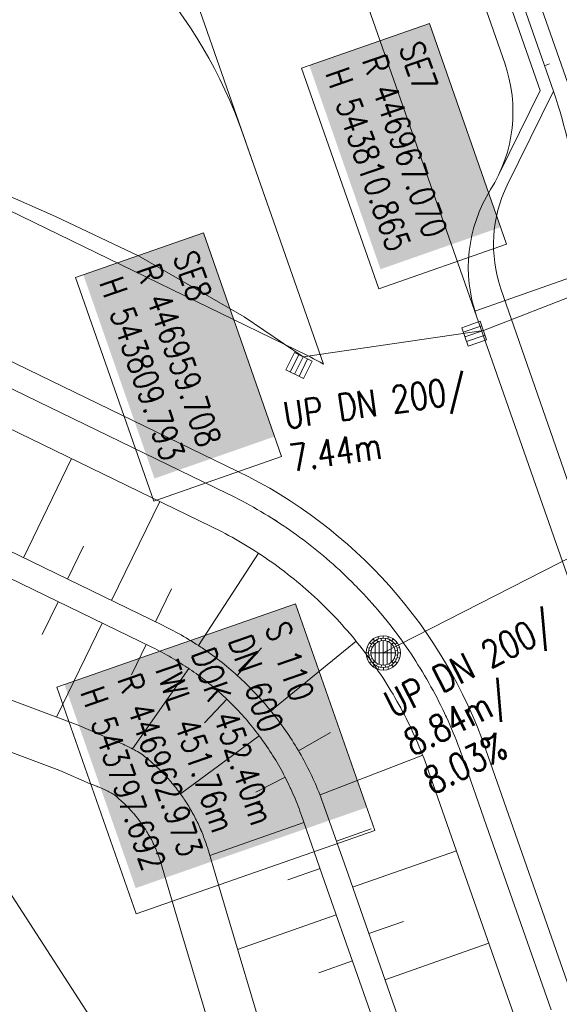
# Model space of a CAD drawing. Header units: inches. Extents: x 446825 to 447109, y 443658 to 444215.
# Tile 5 of 19: x 446948 to 446970, y 443783 to 443824. Entities that reach past the tile are written whole.
import ezdxf

# ---------------------------------------------------------------- set-up
doc = ezdxf.new("R2010")
doc.units = ezdxf.units.IN
doc.header["$MEASUREMENT"] = 0
for name, color, linetype in [('Beschriftung', 7, 'Continuous'), ('Hintergrund', 7, 'Continuous'), ('Hintergrundplan', 7, 'Continuous'), ('Kanal', 7, 'Continuous')]:
    doc.layers.add(name, color=color, linetype=linetype)
doc.styles.add('14059', font='txt_____.ttf', dxfattribs={"width": 0.8, "height": 1})
doc.styles.add('905', font='txt_____.ttf', dxfattribs={"width": 0.8, "height": 1})

# ---------------------------------------------------------------- blocks, each defined once
blk = doc.blocks.new('SK-quadrat Rand')
at = {"color": 18, "lineweight": 5, "true_color": 0x000000}
for p, q in [((-0.4, 0.8), (-0.4, 0)), ((-0.4, 0.8), (0.4, 0.8)), ((-0.2, 0.8), (-0.2, 0)), ((0, 0.8), (0, 0)), ((0.2, 0.8), (0.2, 0)), ((0.4, 0.8), (0.4, 0)), ((-0.4, 0), (0.4, 0))]:
    blk.add_line(p, q, dxfattribs=at)
blk = doc.blocks.new('Muldenschacht')
at = {"color": 18, "lineweight": 5, "true_color": 0x000000}
for p, q in [((-0.484382, 0.356002), (-0.565365, 0.41484)), ((-0.350626, 0.358645), (-0.421053, 0.429778)), ((-0.351511, 0.488874), (-0.410348, 0.569857)), ((-0.228204, 0.447647), (-0.274147, 0.536581)), ((-0.215015, 0.669384), (-0.184082, 0.574183)), ((-0.096655, 0.595502), (-0.080293, 0.496748)), ((0.001562, 0.503479), (0.001464, -0.497521)), ((0.001513, 0.703679), (0.001513, 0.603579)), ((0.093794, 0.596447), (0.078414, 0.497536)), ((0.218041, 0.669384), (0.187109, 0.574183)), ((0.271415, 0.539517), (0.226431, 0.450094)), ((0.413374, 0.569857), (0.354537, 0.488874)), ((0.425748, 0.42812), (0.355042, 0.357263)), ((0.568391, 0.41484), (0.487409, 0.356002)), ((-0.599087, 0.002979), (-0.699187, 0.002979)), ((-0.569691, 0.188574), (-0.664892, 0.219507)), ((-0.492399, 0.083917), (-0.591181, 0.100105)), ((-0.444073, 0.230912), (-0.53319, 0.276499)), ((0.502013, 0.002979), (-0.498987, 0.002979)), ((0.474843, 0.165641), (-0.471817, 0.165641)), ((0.38186, 0.328304), (-0.378834, 0.328304)), ((0.447803, 0.22953), (0.537061, 0.27484)), ((0.4959, 0.080963), (0.594778, 0.096559)), ((0.572718, 0.188574), (0.667918, 0.219507)), ((0.602083, 0.008988), (0.702178, 0.00999)), ((-0.569691, -0.182617), (-0.664892, -0.21355)), ((-0.493148, -0.073251), (-0.59208, -0.088497)), ((-0.484382, -0.350045), (-0.565365, -0.408882)), ((-0.445326, -0.222488), (-0.534694, -0.267581)), ((0.474843, -0.159684), (-0.471817, -0.159684)), ((-0.352742, -0.35058), (-0.423593, -0.421292)), ((0.38186, -0.322346), (-0.378834, -0.322346)), ((0.426841, -0.421069), (0.355953, -0.350395)), ((0.446654, -0.225822), (0.535682, -0.271583)), ((0.487409, -0.350045), (0.568391, -0.408882)), ((0.496174, -0.073247), (0.595107, -0.088493)), ((0.572718, -0.182617), (0.667918, -0.21355)), ((-0.351511, -0.482917), (-0.410348, -0.5639)), ((-0.228006, -0.441793), (-0.273909, -0.530747)), ((-0.184082, -0.568226), (-0.215015, -0.663427)), ((-0.079489, -0.490923), (-0.095689, -0.589704)), ((0.001513, -0.597621), (0.001513, -0.697721)), ((0.079714, -0.491374), (0.095355, -0.590245)), ((0.187109, -0.568226), (0.218041, -0.663427)), ((0.271696, -0.533418), (0.226665, -0.444019)), ((0.354537, -0.482917), (0.413374, -0.5639))]:
    blk.add_line(p, q, dxfattribs=at)
for radius in [0.7007, 0.6006, 0.5005]:
    blk.add_circle((0.001513, 0.002979), radius, dxfattribs=at)

msp = doc.modelspace()

# ---------------------------------------------------------------- linework, layer by layer
at = {"layer": 'Beschriftung', "color": 18, "lineweight": 5, "true_color": 0x000000}
for points in [[(446964.865, 443823.406), (446968.015, 443814.389), (446962.791, 443812.564), (446959.642, 443821.581)], [(446955.63, 443814.855), (446958.824, 443805.713), (446953.6, 443803.888), (446950.406, 443813.031)], [(446959.394, 443799.7), (446962.631, 443790.432), (446952.876, 443787.025), (446949.638, 443796.292)]]:
    msp.add_lwpolyline(points, close=True, dxfattribs=at)
at = {"layer": 'Hintergrund', "color": 254, "lineweight": 15, "true_color": 0xcccccc}
for p, q in [((446969.563, 443821.684), (446969.772, 443821.758)), ((446948.276, 443801.58), (446950.242, 443805.627)), ((446951.874, 443799.832), (446953.84, 443803.88)), ((446950.075, 443800.706), (446950.731, 443802.055)), ((446955.422, 443797.991), (446957.88, 443801.76)), ((446953.673, 443798.958), (446954.329, 443800.308)), ((446949.69, 443799.782), (446949.04, 443798.445)), ((446951.489, 443798.908), (446949.623, 443795.066)), ((446953.288, 443798.034), (446952.685, 443796.794)), ((446958.38, 443795.322), (446961.863, 443798.172)), ((446957.004, 443796.771), (446958, 443797.893)), ((446955.028, 443797.053), (446952.723, 443793.77)), ((446956.582, 443795.798), (446955.669, 443794.836)), ((446959.519, 443793.681), (446960.815, 443794.436)), ((446957.908, 443794.303), (446954.691, 443791.927)), ((446960.392, 443791.883), (446964.588, 443793.509)), ((446958.966, 443792.609), (446957.77, 443791.999)), ((446959.734, 443790.765), (446955.885, 443789.416)), ((446961.062, 443789.999), (446962.478, 443790.495)), ((446961.724, 443788.112), (446965.971, 443789.6)), ((446960.396, 443788.877), (446959.08, 443788.416)), ((446961.057, 443786.99), (446957.021, 443785.576)), ((446962.385, 443786.224), (446963.801, 443786.72)), ((446963.046, 443784.337), (446967.293, 443785.825)), ((446961.718, 443785.102), (446960.344, 443784.621))]:
    msp.add_line(p, q, dxfattribs=at)
for points in [[(446887.789, 444036.412, -0.019083), (446889.461, 444032.165), (446966.79, 443811.454)], [(446887.789, 444036.412, 0.213062), (446891.409, 444033.121, -0.23303), (446895.196, 444029.406), (446967.939, 443821.782, -0.227664), (446967.365, 443816.618, 0.227694), (446966.79, 443811.454)], [(446973.14, 443800.442), (446972.871, 443801.167, -0.113568), (446971.918, 443810.508, 0.117419), (446970.956, 443819.724), (446966.39, 443832.726), (446964.733, 443837.444), (446963.079, 443842.163), (446961.43, 443846.883), (446959.783, 443851.604), (446958.14, 443856.326), (446956.501, 443861.05), (446943.391, 443898.841), (446905.698, 444007.489), (446904.079, 444012.219), (446902.506, 444016.966), (446900.981, 444021.73), (446897.641, 444032.484, 0.424353), (446891.219, 444035.723), (446890.73, 444035.552)], [(446972.118, 443800.097), (446971.608, 443801.57, -0.118953), (446970.735, 443811.394, 0.125853), (446969.93, 443820.636), (446895.627, 444032.711, 0.414457), (446891.797, 444034.55, -0.054822), (446891.442, 444034.485, -0.20187), (446890.23, 444034.897)], [(446897.237, 443843.634), (446898.106, 443841.154, 0.197945), (446909.764, 443828.07), (446957.035, 443805.108, -0.198221), (446967.172, 443793.731), (446970.78, 443783.432, 0.096812), (446989.43, 443751.056)], [(446969.93, 443820.636), (446968.046, 443816.802, 0.200367), (446967.786, 443812.572)], [(446966.79, 443811.454), (446975.97, 443785.251, 0.045108), (446983.281, 443769.125, 0.044349), (446993.32, 443754.542), (447000.305, 443746.107)]]:
    msp.add_lwpolyline(points, format="xyb", dxfattribs=at)
for points in [[(446892.816, 444032.444), (446895.673, 444031.07), (446969.389, 443820.669), (446967.702, 443817.237)], [(446917.051, 443933.852), (446923.678, 443915.274), (446933.749, 443886.128), (446939.041, 443870.892), (446945.241, 443853.246), (446946.74, 443848.912), (446951.195, 443836.24), (446957.979, 443816.799), (446958.411, 443815.567)], [(446966.228, 443793.4), (446966.209, 443793.453), (446966.151, 443793.617), (446966.09, 443793.781), (446966.029, 443793.943), (446965.965, 443794.105), (446965.901, 443794.267), (446965.834, 443794.428), (446965.767, 443794.588), (446965.697, 443794.748), (446965.627, 443794.907), (446965.555, 443795.066), (446965.524, 443795.133), (446965.481, 443795.223), (446965.406, 443795.38), (446965.33, 443795.537), (446965.252, 443795.692), (446965.173, 443795.847), (446965.092, 443796.002), (446965.01, 443796.155), (446964.926, 443796.308), (446964.842, 443796.46), (446964.755, 443796.611), (446964.668, 443796.761), (446964.579, 443796.911), (446964.488, 443797.06), (446964.396, 443797.208), (446964.303, 443797.355), (446964.209, 443797.501), (446964.113, 443797.646), (446964.016, 443797.791), (446963.918, 443797.934), (446963.818, 443798.077), (446963.736, 443798.191), (446963.717, 443798.219), (446963.614, 443798.359), (446963.511, 443798.499), (446963.406, 443798.638), (446963.3, 443798.776), (446963.192, 443798.913), (446963.084, 443799.049), (446963.005, 443799.146), (446962.974, 443799.184), (446962.863, 443799.318), (446962.75, 443799.451), (446962.637, 443799.583), (446962.522, 443799.713), (446962.406, 443799.843), (446962.289, 443799.972), (446962.17, 443800.1), (446962.051, 443800.226), (446961.93, 443800.352), (446961.901, 443800.382), (446961.808, 443800.476), (446961.686, 443800.599), (446961.561, 443800.721), (446961.436, 443800.842), (446961.31, 443800.962), (446961.183, 443801.081), (446961.054, 443801.198), (446960.925, 443801.314), (446960.794, 443801.429), (446960.662, 443801.543), (446960.53, 443801.656), (446960.396, 443801.767), (446960.261, 443801.878), (446960.126, 443801.987), (446959.989, 443802.094), (446959.851, 443802.201), (446959.713, 443802.306), (446959.572, 443802.411), (446959.432, 443802.513), (446959.291, 443802.614), (446959.149, 443802.714), (446959.005, 443802.813), (446958.93, 443802.864), (446958.861, 443802.91), (446958.716, 443803.006), (446958.57, 443803.101), (446958.423, 443803.195), (446958.275, 443803.287), (446958.127, 443803.377), (446957.977, 443803.467), (446957.827, 443803.555), (446957.676, 443803.641), (446957.525, 443803.727), (446957.372, 443803.81), (446957.219, 443803.893), (446957.065, 443803.974), (446956.91, 443804.053), (446956.754, 443804.132), (446956.598, 443804.208), (446924.149, 443819.967), (446956.598, 443804.208), (446956.754, 443804.132), (446956.91, 443804.053), (446957.065, 443803.974), (446957.219, 443803.893), (446957.372, 443803.81), (446957.525, 443803.727), (446957.676, 443803.641), (446957.827, 443803.555), (446957.977, 443803.467), (446958.127, 443803.377), (446958.275, 443803.287), (446958.423, 443803.195), (446958.581, 443803.094), (446958.716, 443803.006), (446958.861, 443802.91), (446958.93, 443802.864), (446959.005, 443802.813), (446959.149, 443802.714), (446959.291, 443802.614), (446959.432, 443802.513), (446959.573, 443802.41), (446959.713, 443802.306), (446959.851, 443802.201), (446959.989, 443802.094), (446960.126, 443801.987), (446960.261, 443801.878), (446960.396, 443801.767), (446960.53, 443801.656), (446960.662, 443801.543), (446960.794, 443801.429), (446960.925, 443801.314), (446961.054, 443801.198), (446961.183, 443801.081), (446961.31, 443800.962), (446961.436, 443800.842), (446961.561, 443800.721), (446961.686, 443800.599), (446961.808, 443800.476), (446961.901, 443800.382), (446961.93, 443800.352), (446962.051, 443800.226), (446962.17, 443800.1), (446962.289, 443799.972), (446962.406, 443799.843), (446962.522, 443799.713), (446962.637, 443799.583), (446962.75, 443799.451), (446962.863, 443799.318), (446962.974, 443799.184), (446963.005, 443799.146), (446963.084, 443799.049), (446963.192, 443798.913), (446963.3, 443798.776), (446963.406, 443798.638), (446963.511, 443798.499), (446963.614, 443798.359), (446963.717, 443798.219), (446963.736, 443798.191), (446963.818, 443798.077), (446963.918, 443797.934), (446964.016, 443797.791), (446964.113, 443797.646), (446964.209, 443797.501), (446964.303, 443797.355), (446964.396, 443797.208), (446964.488, 443797.06), (446964.579, 443796.911), (446964.668, 443796.761), (446964.755, 443796.611), (446964.842, 443796.46), (446964.926, 443796.308), (446965.01, 443796.155), (446965.092, 443796.002), (446965.173, 443795.847), (446965.252, 443795.692), (446965.33, 443795.537), (446965.406, 443795.38), (446965.481, 443795.223), (446965.524, 443795.133), (446965.555, 443795.066), (446965.627, 443794.907), (446965.697, 443794.748), (446965.767, 443794.588), (446965.834, 443794.428), (446965.901, 443794.267), (446965.965, 443794.105), (446966.029, 443793.943), (446966.09, 443793.781), (446966.151, 443793.617), (446966.209, 443793.453), (446966.228, 443793.4), (446967.2, 443790.626), (446969.837, 443783.1)], [(446966.228, 443793.4), (446966.209, 443793.453), (446966.151, 443793.617), (446966.09, 443793.781), (446966.029, 443793.943), (446965.965, 443794.105), (446965.901, 443794.267), (446965.834, 443794.428), (446965.767, 443794.588), (446965.697, 443794.748), (446965.627, 443794.907), (446965.555, 443795.066), (446965.524, 443795.133), (446965.481, 443795.223), (446965.406, 443795.38), (446965.33, 443795.537), (446965.252, 443795.692), (446965.173, 443795.847), (446965.092, 443796.002), (446965.01, 443796.155), (446964.926, 443796.308), (446964.842, 443796.46), (446964.755, 443796.611), (446964.668, 443796.761), (446964.579, 443796.911), (446964.488, 443797.06), (446964.396, 443797.208), (446964.303, 443797.355), (446964.209, 443797.501), (446964.113, 443797.646), (446964.016, 443797.791), (446963.918, 443797.934), (446963.818, 443798.077), (446963.736, 443798.191), (446963.717, 443798.219), (446963.614, 443798.359), (446963.511, 443798.499), (446963.406, 443798.638), (446963.3, 443798.776), (446963.192, 443798.913), (446963.084, 443799.049), (446963.005, 443799.146), (446962.974, 443799.184), (446962.863, 443799.318), (446962.75, 443799.451), (446962.637, 443799.583), (446962.522, 443799.713), (446962.406, 443799.843), (446962.289, 443799.972), (446962.17, 443800.1), (446962.051, 443800.226), (446961.93, 443800.352), (446961.901, 443800.382), (446961.808, 443800.476), (446961.686, 443800.599), (446961.561, 443800.721), (446961.436, 443800.842), (446961.31, 443800.962), (446961.183, 443801.081), (446961.054, 443801.198), (446960.925, 443801.314), (446960.794, 443801.429), (446960.662, 443801.543), (446960.53, 443801.656), (446960.396, 443801.767), (446960.261, 443801.878), (446960.126, 443801.987), (446959.989, 443802.094), (446959.851, 443802.201), (446959.713, 443802.306), (446959.572, 443802.411), (446959.432, 443802.513), (446959.291, 443802.614), (446959.149, 443802.714), (446959.005, 443802.813), (446958.93, 443802.864), (446958.861, 443802.91), (446958.716, 443803.006), (446958.57, 443803.101), (446958.423, 443803.195), (446958.275, 443803.287), (446958.127, 443803.377), (446957.977, 443803.467), (446957.827, 443803.555), (446957.676, 443803.641), (446957.525, 443803.727), (446957.372, 443803.81), (446957.219, 443803.893), (446957.065, 443803.974), (446956.91, 443804.053), (446956.754, 443804.132), (446956.598, 443804.208), (446924.149, 443819.967), (446956.598, 443804.208), (446956.754, 443804.132), (446956.91, 443804.053), (446957.065, 443803.974), (446957.219, 443803.893), (446957.372, 443803.81), (446957.525, 443803.727), (446957.676, 443803.641), (446957.827, 443803.555), (446957.977, 443803.467), (446958.127, 443803.377), (446958.275, 443803.287), (446958.423, 443803.195), (446958.581, 443803.094), (446958.716, 443803.006), (446958.861, 443802.91), (446958.93, 443802.864), (446959.005, 443802.813), (446959.149, 443802.714), (446959.291, 443802.614), (446959.432, 443802.513), (446959.573, 443802.41), (446959.713, 443802.306), (446959.851, 443802.201), (446959.989, 443802.094), (446960.126, 443801.987), (446960.261, 443801.878), (446960.396, 443801.767), (446960.53, 443801.656), (446960.662, 443801.543), (446960.794, 443801.429), (446960.925, 443801.314), (446961.054, 443801.198), (446961.183, 443801.081), (446961.31, 443800.962), (446961.436, 443800.842), (446961.561, 443800.721), (446961.686, 443800.599), (446961.808, 443800.476), (446961.901, 443800.382), (446961.93, 443800.352), (446962.051, 443800.226), (446962.17, 443800.1), (446962.289, 443799.972), (446962.406, 443799.843), (446962.522, 443799.713), (446962.637, 443799.583), (446962.75, 443799.451), (446962.863, 443799.318), (446962.974, 443799.184), (446963.005, 443799.146), (446963.084, 443799.049), (446963.192, 443798.913), (446963.3, 443798.776), (446963.406, 443798.638), (446963.511, 443798.499), (446963.614, 443798.359), (446963.717, 443798.219), (446963.736, 443798.191), (446963.818, 443798.077), (446963.918, 443797.934), (446964.016, 443797.791), (446964.113, 443797.646), (446964.209, 443797.501), (446964.303, 443797.355), (446964.396, 443797.208), (446964.488, 443797.06), (446964.579, 443796.911), (446964.668, 443796.761), (446964.755, 443796.611), (446964.842, 443796.46), (446964.926, 443796.308), (446965.01, 443796.155), (446965.092, 443796.002), (446965.173, 443795.847), (446965.252, 443795.692), (446965.33, 443795.537), (446965.406, 443795.38), (446965.481, 443795.223), (446965.524, 443795.133), (446965.555, 443795.066), (446965.627, 443794.907), (446965.697, 443794.748), (446965.767, 443794.588), (446965.834, 443794.428), (446965.901, 443794.267), (446965.965, 443794.105), (446966.029, 443793.943), (446966.09, 443793.781), (446966.151, 443793.617), (446966.209, 443793.453), (446966.228, 443793.4), (446967.2, 443790.626), (446969.837, 443783.1)], [(446968.422, 443782.601), (446965.785, 443790.13), (446964.813, 443792.904), (446964.795, 443792.953), (446964.741, 443793.104), (446964.686, 443793.255), (446964.629, 443793.404), (446964.57, 443793.554), (446964.511, 443793.703), (446964.45, 443793.851), (446964.387, 443793.999), (446964.324, 443794.146), (446964.259, 443794.292), (446964.192, 443794.438), (446964.164, 443794.5), (446964.125, 443794.583), (446964.056, 443794.728), (446963.985, 443794.872), (446963.913, 443795.016), (446963.84, 443795.158), (446963.766, 443795.3), (446963.691, 443795.442), (446963.614, 443795.582), (446963.535, 443795.722), (446963.456, 443795.862), (446963.375, 443796), (446963.293, 443796.138), (446963.21, 443796.275), (446963.125, 443796.411), (446963.04, 443796.546), (446962.953, 443796.681), (446962.865, 443796.815), (446962.775, 443796.948), (446962.684, 443797.08), (446962.593, 443797.212), (446962.518, 443797.317), (446962.499, 443797.342), (446962.405, 443797.472), (446962.31, 443797.601), (446962.213, 443797.729), (446962.115, 443797.856), (446962.016, 443797.982), (446961.916, 443798.107), (446961.844, 443798.196), (446961.815, 443798.231), (446961.713, 443798.355), (446961.609, 443798.477), (446961.505, 443798.599), (446961.399, 443798.719), (446961.292, 443798.839), (446961.184, 443798.957), (446961.075, 443799.075), (446960.965, 443799.191), (446960.854, 443799.307), (446960.827, 443799.334), (446960.742, 443799.421), (446960.629, 443799.535), (446960.514, 443799.647), (446960.399, 443799.759), (446960.283, 443799.869), (446960.165, 443799.978), (446960.047, 443800.086), (446959.928, 443800.193), (446959.807, 443800.299), (446959.686, 443800.404), (446959.564, 443800.508), (446959.441, 443800.611), (446959.317, 443800.712), (446959.192, 443800.813), (446959.066, 443800.912), (446958.939, 443801.01), (446958.811, 443801.107), (446958.683, 443801.203), (446958.553, 443801.297), (446958.423, 443801.391), (446958.292, 443801.483), (446958.16, 443801.574), (446958.091, 443801.621), (446958.027, 443801.663), (446957.893, 443801.752), (446957.769, 443801.832), (446957.624, 443801.925), (446957.488, 443802.01), (446957.351, 443802.094), (446957.213, 443802.176), (446957.075, 443802.257), (446956.936, 443802.337), (446956.796, 443802.415), (446956.656, 443802.493), (446956.514, 443802.568), (446956.372, 443802.643), (446956.23, 443802.716), (446956.087, 443802.788), (446955.943, 443802.859), (446923.48, 443818.624)], [(446921.291, 443814.687), (446953.977, 443798.811), (446954.084, 443798.759), (446954.19, 443798.705), (446954.296, 443798.651), (446954.401, 443798.595), (446954.506, 443798.539), (446954.611, 443798.482), (446954.714, 443798.423), (446954.818, 443798.364), (446954.92, 443798.304), (446955.023, 443798.243), (446955.124, 443798.181), (446955.225, 443798.118), (446955.334, 443798.049), (446955.426, 443797.989), (446955.525, 443797.923), (446955.572, 443797.891), (446955.624, 443797.856), (446955.722, 443797.789), (446955.819, 443797.72), (446955.916, 443797.651), (446956.012, 443797.581), (446956.108, 443797.51), (446956.203, 443797.438), (446956.297, 443797.365), (446956.39, 443797.291), (446956.483, 443797.217), (446956.575, 443797.141), (446956.667, 443797.065), (446956.758, 443796.988), (446956.848, 443796.91), (446956.937, 443796.831), (446957.026, 443796.752), (446957.113, 443796.671), (446957.201, 443796.59), (446957.287, 443796.508), (446957.373, 443796.425), (446957.458, 443796.342), (446957.542, 443796.258), (446957.625, 443796.172), (446957.708, 443796.087), (446957.789, 443796), (446957.87, 443795.913), (446957.95, 443795.825), (446958.03, 443795.736), (446958.108, 443795.646), (446958.186, 443795.556), (446958.263, 443795.465), (446958.339, 443795.373), (446958.36, 443795.347), (446958.414, 443795.281), (446958.489, 443795.188), (446958.562, 443795.094), (446958.635, 443795), (446958.706, 443794.905), (446958.777, 443794.809), (446958.847, 443794.713), (446958.917, 443794.616), (446958.985, 443794.518), (446959.052, 443794.42), (446959.119, 443794.321), (446959.184, 443794.222), (446959.249, 443794.122), (446959.312, 443794.021), (446959.375, 443793.92), (446959.437, 443793.818), (446959.498, 443793.716), (446959.558, 443793.613), (446959.617, 443793.51), (446959.675, 443793.406), (446959.732, 443793.301), (446959.788, 443793.196), (446959.844, 443793.091), (446959.898, 443792.985), (446959.951, 443792.878), (446960.003, 443792.771), (446960.055, 443792.664), (446960.084, 443792.602), (446960.105, 443792.556), (446960.154, 443792.447), (446960.203, 443792.338), (446960.25, 443792.229), (446960.296, 443792.119), (446960.342, 443792.009), (446960.386, 443791.899), (446960.429, 443791.788), (446960.471, 443791.677), (446960.513, 443791.565), (446960.553, 443791.453), (446960.566, 443791.416), (446961.538, 443788.642), (446964.174, 443781.118)], [(446963.23, 443780.787), (446960.594, 443788.311), (446959.622, 443791.085), (446959.61, 443791.119), (446959.573, 443791.223), (446959.535, 443791.326), (446959.496, 443791.429), (446959.456, 443791.531), (446959.415, 443791.633), (446959.373, 443791.735), (446959.33, 443791.836), (446959.287, 443791.937), (446959.242, 443792.037), (446959.197, 443792.137), (446959.177, 443792.18), (446959.15, 443792.237), (446959.103, 443792.336), (446959.055, 443792.435), (446959.005, 443792.533), (446958.955, 443792.631), (446958.904, 443792.729), (446958.853, 443792.826), (446958.8, 443792.922), (446958.746, 443793.018), (446958.692, 443793.113), (446958.636, 443793.208), (446958.58, 443793.303), (446958.523, 443793.397), (446958.465, 443793.49), (446958.406, 443793.583), (446958.347, 443793.675), (446958.286, 443793.767), (446958.225, 443793.859), (446958.163, 443793.949), (446958.1, 443794.039), (446958.048, 443794.112), (446957.971, 443794.218), (446957.906, 443794.306), (446957.839, 443794.394), (446957.772, 443794.481), (446957.705, 443794.567), (446957.636, 443794.653), (446957.586, 443794.714), (446957.567, 443794.738), (446957.496, 443794.823), (446957.425, 443794.907), (446957.354, 443794.99), (446957.281, 443795.073), (446957.208, 443795.155), (446957.134, 443795.236), (446957.059, 443795.317), (446956.984, 443795.397), (446956.907, 443795.476), (446956.831, 443795.554), (446956.753, 443795.632), (446956.675, 443795.709), (446956.595, 443795.786), (446956.516, 443795.861), (446956.435, 443795.936), (446956.354, 443796.011), (446956.272, 443796.084), (446956.19, 443796.157), (446956.107, 443796.229), (446956.023, 443796.3), (446955.939, 443796.37), (446955.853, 443796.44), (446955.768, 443796.509), (446955.681, 443796.577), (446955.594, 443796.644), (446955.507, 443796.71), (446955.419, 443796.776), (446955.33, 443796.841), (446955.241, 443796.905), (446955.151, 443796.968), (446955.06, 443797.03), (446955.013, 443797.063), (446954.969, 443797.092), (446954.877, 443797.153), (446954.792, 443797.208), (446954.692, 443797.272), (446954.599, 443797.33), (446954.505, 443797.387), (446954.411, 443797.443), (446954.316, 443797.499), (446954.221, 443797.554), (446954.125, 443797.608), (446954.029, 443797.66), (446953.932, 443797.713), (446953.834, 443797.764), (446953.737, 443797.814), (446953.638, 443797.863), (446953.54, 443797.912), (446920.855, 443813.788)], [(446967.786, 443812.572), (446972.492, 443799.021), (446978.213, 443783.197), (446982.06, 443774.089), (446985.464, 443766.903), (446994.432, 443755.525)], [(446945.807, 443796.496), (446950.51, 443794.734), (446951.738, 443794.201), (446951.806, 443794.177), (446951.874, 443794.151), (446951.942, 443794.125), (446952.01, 443794.098), (446952.077, 443794.071), (446952.144, 443794.043), (446952.212, 443794.014), (446952.279, 443793.985), (446952.345, 443793.955), (446952.412, 443793.924), (446952.478, 443793.893), (446952.544, 443793.861), (446952.615, 443793.826), (446952.676, 443793.795), (446952.741, 443793.761), (446952.806, 443793.727), (446952.871, 443793.692), (446952.936, 443793.656), (446953, 443793.62), (446953.064, 443793.583), (446953.122, 443793.538), (446953.18, 443793.493), (446953.238, 443793.447), (446953.295, 443793.401), (446953.352, 443793.354), (446953.408, 443793.307), (446953.464, 443793.259), (446953.52, 443793.211), (446953.575, 443793.162), (446953.629, 443793.113), (446953.684, 443793.063), (446953.737, 443793.013), (446953.79, 443792.962), (446953.843, 443792.911), (446953.895, 443792.859), (446953.947, 443792.807), (446953.998, 443792.754), (446954.049, 443792.701), (446954.099, 443792.648), (446954.149, 443792.594), (446954.198, 443792.539), (446954.247, 443792.484), (446954.295, 443792.429), (446954.343, 443792.373), (446954.39, 443792.317), (446954.437, 443792.261), (446954.496, 443792.187), (446954.528, 443792.146), (446954.573, 443792.087), (446954.617, 443792.029), (446954.66, 443791.969), (446954.703, 443791.91), (446954.745, 443791.85), (446954.795, 443791.778), (446954.828, 443791.729), (446954.869, 443791.668), (446954.909, 443791.607), (446954.948, 443791.545), (446954.987, 443791.483), (446955.025, 443791.421), (446955.063, 443791.358), (446955.1, 443791.295), (446955.137, 443791.232), (446955.172, 443791.168), (446955.208, 443791.104), (446955.243, 443791.04), (446955.277, 443790.975), (446955.31, 443790.91), (446955.343, 443790.845), (446955.376, 443790.78), (446955.407, 443790.714), (446955.438, 443790.648), (446955.469, 443790.581), (446955.499, 443790.515), (446955.516, 443790.477), (446955.528, 443790.448), (446955.556, 443790.381), (446955.584, 443790.313), (446955.611, 443790.245), (446955.637, 443790.177), (446955.663, 443790.109), (446955.688, 443790.041), (446955.712, 443789.972), (446955.736, 443789.903), (446955.759, 443789.834), (446955.782, 443789.765), (446955.789, 443789.742), (446956.619, 443786.919), (446958.056, 443782.124)], [(446945.123, 443794.616), (446949.761, 443792.879), (446951.006, 443792.338), (446951.116, 443792.3), (446951.16, 443792.283), (446951.216, 443792.261), (446951.267, 443792.241), (446951.318, 443792.221), (446951.366, 443792.2), (446951.422, 443792.176), (446951.468, 443792.157), (446951.511, 443792.137), (446951.567, 443792.111), (446951.617, 443792.088), (446951.666, 443792.064), (446951.72, 443792.037), (446951.759, 443792.017), (446951.814, 443791.989), (446951.868, 443791.96), (446951.912, 443791.937), (446951.95, 443791.916), (446951.989, 443791.885), (446952.031, 443791.851), (446952.073, 443791.816), (446952.114, 443791.782), (446952.162, 443791.74), (446952.204, 443791.705), (446952.238, 443791.675), (446952.285, 443791.632), (446952.325, 443791.596), (446952.357, 443791.565), (446952.403, 443791.521), (446952.442, 443791.483), (446952.481, 443791.445), (446952.519, 443791.406), (446952.557, 443791.367), (446952.601, 443791.321), (446952.638, 443791.282), (446952.668, 443791.249), (446952.705, 443791.209), (446952.747, 443791.161), (446952.782, 443791.121), (446952.818, 443791.079), (446952.858, 443791.031), (446952.889, 443790.995), (446952.926, 443790.948), (446952.944, 443790.924), (446952.981, 443790.876), (446953.007, 443790.842), (446953.039, 443790.797), (446953.075, 443790.747), (446953.104, 443790.706), (446953.144, 443790.649), (446953.169, 443790.612), (446953.203, 443790.562), (446953.226, 443790.526), (446953.255, 443790.48), (446953.288, 443790.428), (446953.316, 443790.382), (446953.344, 443790.335), (446953.375, 443790.282), (446953.397, 443790.246), (446953.423, 443790.198), (446953.459, 443790.134), (446953.479, 443790.097), (446953.499, 443790.059), (446953.527, 443790.005), (446953.56, 443789.94), (446953.579, 443789.902), (446953.597, 443789.864), (446953.625, 443789.803), (446953.651, 443789.747), (446953.676, 443789.693), (446953.679, 443789.686), (446953.681, 443789.68), (446953.709, 443789.615), (446953.73, 443789.563), (446953.747, 443789.519), (446953.769, 443789.463), (446953.79, 443789.407), (446953.805, 443789.367), (446953.823, 443789.315), (446953.843, 443789.258), (446953.862, 443789.202), (446953.875, 443789.16), (446954.702, 443786.35), (446956.136, 443781.565)]]:
    msp.add_lwpolyline(points, dxfattribs=at)
msp.add_lwpolyline([(446945.081, 443817.032), (446959.434, 443810.061, -0.012202), (446960.54, 443809.491), (446959.347, 443812.877), (446958.411, 443815.567), (446957.238, 443818.895, 0.195503), (446947.258, 443830.179), (446931.626, 443837.873), (446934.945, 443828.405, 0.197884), (446945.081, 443817.032)], format="xyb", close=True, dxfattribs=at)
at = {"layer": 'Hintergrundplan', "color": 254, "lineweight": 15, "true_color": 0xcccccc}
for p, q in [((446969.563, 443821.684), (446969.772, 443821.758)), ((446966.72, 443811.654), (446970.939, 443813.132)), ((446948.276, 443801.58), (446950.242, 443805.627)), ((446951.874, 443799.832), (446953.84, 443803.88)), ((446950.075, 443800.706), (446950.731, 443802.055)), ((446955.422, 443797.991), (446957.88, 443801.76)), ((446953.673, 443798.958), (446954.329, 443800.308)), ((446949.69, 443799.782), (446949.04, 443798.445)), ((446951.489, 443798.908), (446949.623, 443795.066)), ((446953.288, 443798.034), (446952.685, 443796.794)), ((446958.38, 443795.322), (446961.863, 443798.172)), ((446957.004, 443796.771), (446958, 443797.893)), ((446955.028, 443797.053), (446952.723, 443793.77)), ((446956.582, 443795.798), (446955.669, 443794.836)), ((446959.519, 443793.681), (446960.815, 443794.436)), ((446957.908, 443794.303), (446954.691, 443791.927)), ((446960.392, 443791.883), (446964.588, 443793.509)), ((446958.966, 443792.609), (446957.77, 443791.999)), ((446959.734, 443790.765), (446955.885, 443789.416)), ((446961.062, 443789.999), (446962.478, 443790.495)), ((446961.724, 443788.112), (446965.971, 443789.6)), ((446960.396, 443788.877), (446959.08, 443788.416)), ((446961.057, 443786.99), (446957.021, 443785.576)), ((446962.385, 443786.224), (446963.801, 443786.72)), ((446963.046, 443784.337), (446967.293, 443785.825)), ((446961.718, 443785.102), (446960.344, 443784.621))]:
    msp.add_line(p, q, dxfattribs=at)
for points in [[(446887.789, 444036.412, -0.019083), (446889.461, 444032.165), (446966.79, 443811.454)], [(446887.789, 444036.412, 0.213062), (446891.409, 444033.121, -0.23303), (446895.196, 444029.406), (446967.939, 443821.782, -0.227664), (446967.365, 443816.618, 0.227694), (446966.79, 443811.454)], [(446973.14, 443800.442), (446972.871, 443801.167, -0.113568), (446971.918, 443810.508, 0.117419), (446970.956, 443819.724), (446966.39, 443832.726), (446964.733, 443837.444), (446963.079, 443842.163), (446961.43, 443846.883), (446959.783, 443851.604), (446958.14, 443856.326), (446956.501, 443861.05), (446943.391, 443898.841), (446905.698, 444007.489), (446904.079, 444012.219), (446902.506, 444016.966), (446900.981, 444021.73), (446897.641, 444032.484, 0.424353), (446891.219, 444035.723), (446890.73, 444035.552)], [(446972.118, 443800.097), (446971.608, 443801.57, -0.118953), (446970.735, 443811.394, 0.125853), (446969.93, 443820.636), (446895.627, 444032.711, 0.414457), (446891.797, 444034.55, -0.054822), (446891.442, 444034.485, -0.20187), (446890.23, 444034.897)], [(446897.237, 443843.634), (446898.106, 443841.154, 0.197945), (446909.764, 443828.07), (446957.035, 443805.108, -0.198221), (446967.172, 443793.731), (446970.78, 443783.432, 0.096812), (446989.43, 443751.056)], [(446969.93, 443820.636), (446968.046, 443816.802, 0.200367), (446967.786, 443812.572)], [(446966.79, 443811.454), (446975.97, 443785.251, 0.045108), (446983.281, 443769.125, 0.044349), (446993.32, 443754.542), (447000.305, 443746.107)]]:
    msp.add_lwpolyline(points, format="xyb", dxfattribs=at)
for points in [[(446892.816, 444032.444), (446895.673, 444031.07), (446969.389, 443820.669), (446967.702, 443817.237)], [(446917.051, 443933.852), (446923.678, 443915.274), (446933.749, 443886.128), (446939.041, 443870.892), (446945.241, 443853.246), (446946.74, 443848.912), (446951.195, 443836.24), (446957.979, 443816.799), (446958.411, 443815.567)], [(446966.228, 443793.4), (446966.209, 443793.453), (446966.151, 443793.617), (446966.09, 443793.781), (446966.029, 443793.943), (446965.965, 443794.105), (446965.901, 443794.267), (446965.834, 443794.428), (446965.767, 443794.588), (446965.697, 443794.748), (446965.627, 443794.907), (446965.555, 443795.066), (446965.524, 443795.133), (446965.481, 443795.223), (446965.406, 443795.38), (446965.33, 443795.537), (446965.252, 443795.692), (446965.173, 443795.847), (446965.092, 443796.002), (446965.01, 443796.155), (446964.926, 443796.308), (446964.842, 443796.46), (446964.755, 443796.611), (446964.668, 443796.761), (446964.579, 443796.911), (446964.488, 443797.06), (446964.396, 443797.208), (446964.303, 443797.355), (446964.209, 443797.501), (446964.113, 443797.646), (446964.016, 443797.791), (446963.918, 443797.934), (446963.818, 443798.077), (446963.736, 443798.191), (446963.717, 443798.219), (446963.614, 443798.359), (446963.511, 443798.499), (446963.406, 443798.638), (446963.3, 443798.776), (446963.192, 443798.913), (446963.084, 443799.049), (446963.005, 443799.146), (446962.974, 443799.184), (446962.863, 443799.318), (446962.75, 443799.451), (446962.637, 443799.583), (446962.522, 443799.713), (446962.406, 443799.843), (446962.289, 443799.972), (446962.17, 443800.1), (446962.051, 443800.226), (446961.93, 443800.352), (446961.901, 443800.382), (446961.808, 443800.476), (446961.686, 443800.599), (446961.561, 443800.721), (446961.436, 443800.842), (446961.31, 443800.962), (446961.183, 443801.081), (446961.054, 443801.198), (446960.925, 443801.314), (446960.794, 443801.429), (446960.662, 443801.543), (446960.53, 443801.656), (446960.396, 443801.767), (446960.261, 443801.878), (446960.126, 443801.987), (446959.989, 443802.094), (446959.851, 443802.201), (446959.713, 443802.306), (446959.572, 443802.411), (446959.432, 443802.513), (446959.291, 443802.614), (446959.149, 443802.714), (446959.005, 443802.813), (446958.93, 443802.864), (446958.861, 443802.91), (446958.716, 443803.006), (446958.57, 443803.101), (446958.423, 443803.195), (446958.275, 443803.287), (446958.127, 443803.377), (446957.977, 443803.467), (446957.827, 443803.555), (446957.676, 443803.641), (446957.525, 443803.727), (446957.372, 443803.81), (446957.219, 443803.893), (446957.065, 443803.974), (446956.91, 443804.053), (446956.754, 443804.132), (446956.598, 443804.208), (446924.149, 443819.967), (446956.598, 443804.208), (446956.754, 443804.132), (446956.91, 443804.053), (446957.065, 443803.974), (446957.219, 443803.893), (446957.372, 443803.81), (446957.525, 443803.727), (446957.676, 443803.641), (446957.827, 443803.555), (446957.977, 443803.467), (446958.127, 443803.377), (446958.275, 443803.287), (446958.423, 443803.195), (446958.581, 443803.094), (446958.716, 443803.006), (446958.861, 443802.91), (446958.93, 443802.864), (446959.005, 443802.813), (446959.149, 443802.714), (446959.291, 443802.614), (446959.432, 443802.513), (446959.573, 443802.41), (446959.713, 443802.306), (446959.851, 443802.201), (446959.989, 443802.094), (446960.126, 443801.987), (446960.261, 443801.878), (446960.396, 443801.767), (446960.53, 443801.656), (446960.662, 443801.543), (446960.794, 443801.429), (446960.925, 443801.314), (446961.054, 443801.198), (446961.183, 443801.081), (446961.31, 443800.962), (446961.436, 443800.842), (446961.561, 443800.721), (446961.686, 443800.599), (446961.808, 443800.476), (446961.901, 443800.382), (446961.93, 443800.352), (446962.051, 443800.226), (446962.17, 443800.1), (446962.289, 443799.972), (446962.406, 443799.843), (446962.522, 443799.713), (446962.637, 443799.583), (446962.75, 443799.451), (446962.863, 443799.318), (446962.974, 443799.184), (446963.005, 443799.146), (446963.084, 443799.049), (446963.192, 443798.913), (446963.3, 443798.776), (446963.406, 443798.638), (446963.511, 443798.499), (446963.614, 443798.359), (446963.717, 443798.219), (446963.736, 443798.191), (446963.818, 443798.077), (446963.918, 443797.934), (446964.016, 443797.791), (446964.113, 443797.646), (446964.209, 443797.501), (446964.303, 443797.355), (446964.396, 443797.208), (446964.488, 443797.06), (446964.579, 443796.911), (446964.668, 443796.761), (446964.755, 443796.611), (446964.842, 443796.46), (446964.926, 443796.308), (446965.01, 443796.155), (446965.092, 443796.002), (446965.173, 443795.847), (446965.252, 443795.692), (446965.33, 443795.537), (446965.406, 443795.38), (446965.481, 443795.223), (446965.524, 443795.133), (446965.555, 443795.066), (446965.627, 443794.907), (446965.697, 443794.748), (446965.767, 443794.588), (446965.834, 443794.428), (446965.901, 443794.267), (446965.965, 443794.105), (446966.029, 443793.943), (446966.09, 443793.781), (446966.151, 443793.617), (446966.209, 443793.453), (446966.228, 443793.4), (446967.2, 443790.626), (446969.837, 443783.1)], [(446966.228, 443793.4), (446966.209, 443793.453), (446966.151, 443793.617), (446966.09, 443793.781), (446966.029, 443793.943), (446965.965, 443794.105), (446965.901, 443794.267), (446965.834, 443794.428), (446965.767, 443794.588), (446965.697, 443794.748), (446965.627, 443794.907), (446965.555, 443795.066), (446965.524, 443795.133), (446965.481, 443795.223), (446965.406, 443795.38), (446965.33, 443795.537), (446965.252, 443795.692), (446965.173, 443795.847), (446965.092, 443796.002), (446965.01, 443796.155), (446964.926, 443796.308), (446964.842, 443796.46), (446964.755, 443796.611), (446964.668, 443796.761), (446964.579, 443796.911), (446964.488, 443797.06), (446964.396, 443797.208), (446964.303, 443797.355), (446964.209, 443797.501), (446964.113, 443797.646), (446964.016, 443797.791), (446963.918, 443797.934), (446963.818, 443798.077), (446963.736, 443798.191), (446963.717, 443798.219), (446963.614, 443798.359), (446963.511, 443798.499), (446963.406, 443798.638), (446963.3, 443798.776), (446963.192, 443798.913), (446963.084, 443799.049), (446963.005, 443799.146), (446962.974, 443799.184), (446962.863, 443799.318), (446962.75, 443799.451), (446962.637, 443799.583), (446962.522, 443799.713), (446962.406, 443799.843), (446962.289, 443799.972), (446962.17, 443800.1), (446962.051, 443800.226), (446961.93, 443800.352), (446961.901, 443800.382), (446961.808, 443800.476), (446961.686, 443800.599), (446961.561, 443800.721), (446961.436, 443800.842), (446961.31, 443800.962), (446961.183, 443801.081), (446961.054, 443801.198), (446960.925, 443801.314), (446960.794, 443801.429), (446960.662, 443801.543), (446960.53, 443801.656), (446960.396, 443801.767), (446960.261, 443801.878), (446960.126, 443801.987), (446959.989, 443802.094), (446959.851, 443802.201), (446959.713, 443802.306), (446959.572, 443802.411), (446959.432, 443802.513), (446959.291, 443802.614), (446959.149, 443802.714), (446959.005, 443802.813), (446958.93, 443802.864), (446958.861, 443802.91), (446958.716, 443803.006), (446958.57, 443803.101), (446958.423, 443803.195), (446958.275, 443803.287), (446958.127, 443803.377), (446957.977, 443803.467), (446957.827, 443803.555), (446957.676, 443803.641), (446957.525, 443803.727), (446957.372, 443803.81), (446957.219, 443803.893), (446957.065, 443803.974), (446956.91, 443804.053), (446956.754, 443804.132), (446956.598, 443804.208), (446924.149, 443819.967), (446956.598, 443804.208), (446956.754, 443804.132), (446956.91, 443804.053), (446957.065, 443803.974), (446957.219, 443803.893), (446957.372, 443803.81), (446957.525, 443803.727), (446957.676, 443803.641), (446957.827, 443803.555), (446957.977, 443803.467), (446958.127, 443803.377), (446958.275, 443803.287), (446958.423, 443803.195), (446958.581, 443803.094), (446958.716, 443803.006), (446958.861, 443802.91), (446958.93, 443802.864), (446959.005, 443802.813), (446959.149, 443802.714), (446959.291, 443802.614), (446959.432, 443802.513), (446959.573, 443802.41), (446959.713, 443802.306), (446959.851, 443802.201), (446959.989, 443802.094), (446960.126, 443801.987), (446960.261, 443801.878), (446960.396, 443801.767), (446960.53, 443801.656), (446960.662, 443801.543), (446960.794, 443801.429), (446960.925, 443801.314), (446961.054, 443801.198), (446961.183, 443801.081), (446961.31, 443800.962), (446961.436, 443800.842), (446961.561, 443800.721), (446961.686, 443800.599), (446961.808, 443800.476), (446961.901, 443800.382), (446961.93, 443800.352), (446962.051, 443800.226), (446962.17, 443800.1), (446962.289, 443799.972), (446962.406, 443799.843), (446962.522, 443799.713), (446962.637, 443799.583), (446962.75, 443799.451), (446962.863, 443799.318), (446962.974, 443799.184), (446963.005, 443799.146), (446963.084, 443799.049), (446963.192, 443798.913), (446963.3, 443798.776), (446963.406, 443798.638), (446963.511, 443798.499), (446963.614, 443798.359), (446963.717, 443798.219), (446963.736, 443798.191), (446963.818, 443798.077), (446963.918, 443797.934), (446964.016, 443797.791), (446964.113, 443797.646), (446964.209, 443797.501), (446964.303, 443797.355), (446964.396, 443797.208), (446964.488, 443797.06), (446964.579, 443796.911), (446964.668, 443796.761), (446964.755, 443796.611), (446964.842, 443796.46), (446964.926, 443796.308), (446965.01, 443796.155), (446965.092, 443796.002), (446965.173, 443795.847), (446965.252, 443795.692), (446965.33, 443795.537), (446965.406, 443795.38), (446965.481, 443795.223), (446965.524, 443795.133), (446965.555, 443795.066), (446965.627, 443794.907), (446965.697, 443794.748), (446965.767, 443794.588), (446965.834, 443794.428), (446965.901, 443794.267), (446965.965, 443794.105), (446966.029, 443793.943), (446966.09, 443793.781), (446966.151, 443793.617), (446966.209, 443793.453), (446966.228, 443793.4), (446967.2, 443790.626), (446969.837, 443783.1)], [(446968.422, 443782.601), (446965.785, 443790.13), (446964.813, 443792.904), (446964.795, 443792.953), (446964.741, 443793.104), (446964.686, 443793.255), (446964.629, 443793.404), (446964.57, 443793.554), (446964.511, 443793.703), (446964.45, 443793.851), (446964.387, 443793.999), (446964.324, 443794.146), (446964.259, 443794.292), (446964.192, 443794.438), (446964.164, 443794.5), (446964.125, 443794.583), (446964.056, 443794.728), (446963.985, 443794.872), (446963.913, 443795.016), (446963.84, 443795.158), (446963.766, 443795.3), (446963.691, 443795.442), (446963.614, 443795.582), (446963.535, 443795.722), (446963.456, 443795.862), (446963.375, 443796), (446963.293, 443796.138), (446963.21, 443796.275), (446963.125, 443796.411), (446963.04, 443796.546), (446962.953, 443796.681), (446962.865, 443796.815), (446962.775, 443796.948), (446962.684, 443797.08), (446962.593, 443797.212), (446962.518, 443797.317), (446962.499, 443797.342), (446962.405, 443797.472), (446962.31, 443797.601), (446962.213, 443797.729), (446962.115, 443797.856), (446962.016, 443797.982), (446961.916, 443798.107), (446961.844, 443798.196), (446961.815, 443798.231), (446961.713, 443798.355), (446961.609, 443798.477), (446961.505, 443798.599), (446961.399, 443798.719), (446961.292, 443798.839), (446961.184, 443798.957), (446961.075, 443799.075), (446960.965, 443799.191), (446960.854, 443799.307), (446960.827, 443799.334), (446960.742, 443799.421), (446960.629, 443799.535), (446960.514, 443799.647), (446960.399, 443799.759), (446960.283, 443799.869), (446960.165, 443799.978), (446960.047, 443800.086), (446959.928, 443800.193), (446959.807, 443800.299), (446959.686, 443800.404), (446959.564, 443800.508), (446959.441, 443800.611), (446959.317, 443800.712), (446959.192, 443800.813), (446959.066, 443800.912), (446958.939, 443801.01), (446958.811, 443801.107), (446958.683, 443801.203), (446958.553, 443801.297), (446958.423, 443801.391), (446958.292, 443801.483), (446958.16, 443801.574), (446958.091, 443801.621), (446958.027, 443801.663), (446957.893, 443801.752), (446957.769, 443801.832), (446957.624, 443801.925), (446957.488, 443802.01), (446957.351, 443802.094), (446957.213, 443802.176), (446957.075, 443802.257), (446956.936, 443802.337), (446956.796, 443802.415), (446956.656, 443802.493), (446956.514, 443802.568), (446956.372, 443802.643), (446956.23, 443802.716), (446956.087, 443802.788), (446955.943, 443802.859), (446923.48, 443818.624)], [(446921.291, 443814.687), (446953.977, 443798.811), (446954.084, 443798.759), (446954.19, 443798.705), (446954.296, 443798.651), (446954.401, 443798.595), (446954.506, 443798.539), (446954.611, 443798.482), (446954.714, 443798.423), (446954.818, 443798.364), (446954.92, 443798.304), (446955.023, 443798.243), (446955.124, 443798.181), (446955.225, 443798.118), (446955.334, 443798.049), (446955.426, 443797.989), (446955.525, 443797.923), (446955.572, 443797.891), (446955.624, 443797.856), (446955.722, 443797.789), (446955.819, 443797.72), (446955.916, 443797.651), (446956.012, 443797.581), (446956.108, 443797.51), (446956.203, 443797.438), (446956.297, 443797.365), (446956.39, 443797.291), (446956.483, 443797.217), (446956.575, 443797.141), (446956.667, 443797.065), (446956.758, 443796.988), (446956.848, 443796.91), (446956.937, 443796.831), (446957.026, 443796.752), (446957.113, 443796.671), (446957.201, 443796.59), (446957.287, 443796.508), (446957.373, 443796.425), (446957.458, 443796.342), (446957.542, 443796.258), (446957.625, 443796.172), (446957.708, 443796.087), (446957.789, 443796), (446957.87, 443795.913), (446957.95, 443795.825), (446958.03, 443795.736), (446958.108, 443795.646), (446958.186, 443795.556), (446958.263, 443795.465), (446958.339, 443795.373), (446958.36, 443795.347), (446958.414, 443795.281), (446958.489, 443795.188), (446958.562, 443795.094), (446958.635, 443795), (446958.706, 443794.905), (446958.777, 443794.809), (446958.847, 443794.713), (446958.917, 443794.616), (446958.985, 443794.518), (446959.052, 443794.42), (446959.119, 443794.321), (446959.184, 443794.222), (446959.249, 443794.122), (446959.312, 443794.021), (446959.375, 443793.92), (446959.437, 443793.818), (446959.498, 443793.716), (446959.558, 443793.613), (446959.617, 443793.51), (446959.675, 443793.406), (446959.732, 443793.301), (446959.788, 443793.196), (446959.844, 443793.091), (446959.898, 443792.985), (446959.951, 443792.878), (446960.003, 443792.771), (446960.055, 443792.664), (446960.084, 443792.602), (446960.105, 443792.556), (446960.154, 443792.447), (446960.203, 443792.338), (446960.25, 443792.229), (446960.296, 443792.119), (446960.342, 443792.009), (446960.386, 443791.899), (446960.429, 443791.788), (446960.471, 443791.677), (446960.513, 443791.565), (446960.553, 443791.453), (446960.566, 443791.416), (446961.538, 443788.642), (446964.174, 443781.118)], [(446963.23, 443780.787), (446960.594, 443788.311), (446959.622, 443791.085), (446959.61, 443791.119), (446959.573, 443791.223), (446959.535, 443791.326), (446959.496, 443791.429), (446959.456, 443791.531), (446959.415, 443791.633), (446959.373, 443791.735), (446959.33, 443791.836), (446959.287, 443791.937), (446959.242, 443792.037), (446959.197, 443792.137), (446959.177, 443792.18), (446959.15, 443792.237), (446959.103, 443792.336), (446959.055, 443792.435), (446959.005, 443792.533), (446958.955, 443792.631), (446958.904, 443792.729), (446958.853, 443792.826), (446958.8, 443792.922), (446958.746, 443793.018), (446958.692, 443793.113), (446958.636, 443793.208), (446958.58, 443793.303), (446958.523, 443793.397), (446958.465, 443793.49), (446958.406, 443793.583), (446958.347, 443793.675), (446958.286, 443793.767), (446958.225, 443793.859), (446958.163, 443793.949), (446958.1, 443794.039), (446958.048, 443794.112), (446957.971, 443794.218), (446957.906, 443794.306), (446957.839, 443794.394), (446957.772, 443794.481), (446957.705, 443794.567), (446957.636, 443794.653), (446957.586, 443794.714), (446957.567, 443794.738), (446957.496, 443794.823), (446957.425, 443794.907), (446957.354, 443794.99), (446957.281, 443795.073), (446957.208, 443795.155), (446957.134, 443795.236), (446957.059, 443795.317), (446956.984, 443795.397), (446956.907, 443795.476), (446956.831, 443795.554), (446956.753, 443795.632), (446956.675, 443795.709), (446956.595, 443795.786), (446956.516, 443795.861), (446956.435, 443795.936), (446956.354, 443796.011), (446956.272, 443796.084), (446956.19, 443796.157), (446956.107, 443796.229), (446956.023, 443796.3), (446955.939, 443796.37), (446955.853, 443796.44), (446955.768, 443796.509), (446955.681, 443796.577), (446955.594, 443796.644), (446955.507, 443796.71), (446955.419, 443796.776), (446955.33, 443796.841), (446955.241, 443796.905), (446955.151, 443796.968), (446955.06, 443797.03), (446955.013, 443797.063), (446954.969, 443797.092), (446954.877, 443797.153), (446954.792, 443797.208), (446954.692, 443797.272), (446954.599, 443797.33), (446954.505, 443797.387), (446954.411, 443797.443), (446954.316, 443797.499), (446954.221, 443797.554), (446954.125, 443797.608), (446954.029, 443797.66), (446953.932, 443797.713), (446953.834, 443797.764), (446953.737, 443797.814), (446953.638, 443797.863), (446953.54, 443797.912), (446920.855, 443813.788)], [(446967.786, 443812.572), (446972.492, 443799.021), (446978.213, 443783.197), (446982.06, 443774.089), (446985.464, 443766.903), (446994.432, 443755.525)], [(446945.807, 443796.496), (446950.51, 443794.734), (446951.738, 443794.201), (446951.806, 443794.177), (446951.874, 443794.151), (446951.942, 443794.125), (446952.01, 443794.098), (446952.077, 443794.071), (446952.144, 443794.043), (446952.212, 443794.014), (446952.279, 443793.985), (446952.345, 443793.955), (446952.412, 443793.924), (446952.478, 443793.893), (446952.544, 443793.861), (446952.615, 443793.826), (446952.676, 443793.795), (446952.741, 443793.761), (446952.806, 443793.727), (446952.871, 443793.692), (446952.936, 443793.656), (446953, 443793.62), (446953.064, 443793.583), (446953.122, 443793.538), (446953.18, 443793.493), (446953.238, 443793.447), (446953.295, 443793.401), (446953.352, 443793.354), (446953.408, 443793.307), (446953.464, 443793.259), (446953.52, 443793.211), (446953.575, 443793.162), (446953.629, 443793.113), (446953.684, 443793.063), (446953.737, 443793.013), (446953.79, 443792.962), (446953.843, 443792.911), (446953.895, 443792.859), (446953.947, 443792.807), (446953.998, 443792.754), (446954.049, 443792.701), (446954.099, 443792.648), (446954.149, 443792.594), (446954.198, 443792.539), (446954.247, 443792.484), (446954.295, 443792.429), (446954.343, 443792.373), (446954.39, 443792.317), (446954.437, 443792.261), (446954.496, 443792.187), (446954.528, 443792.146), (446954.573, 443792.087), (446954.617, 443792.029), (446954.66, 443791.969), (446954.703, 443791.91), (446954.745, 443791.85), (446954.795, 443791.778), (446954.828, 443791.729), (446954.869, 443791.668), (446954.909, 443791.607), (446954.948, 443791.545), (446954.987, 443791.483), (446955.025, 443791.421), (446955.063, 443791.358), (446955.1, 443791.295), (446955.137, 443791.232), (446955.172, 443791.168), (446955.208, 443791.104), (446955.243, 443791.04), (446955.277, 443790.975), (446955.31, 443790.91), (446955.343, 443790.845), (446955.376, 443790.78), (446955.407, 443790.714), (446955.438, 443790.648), (446955.469, 443790.581), (446955.499, 443790.515), (446955.516, 443790.477), (446955.528, 443790.448), (446955.556, 443790.381), (446955.584, 443790.313), (446955.611, 443790.245), (446955.637, 443790.177), (446955.663, 443790.109), (446955.688, 443790.041), (446955.712, 443789.972), (446955.736, 443789.903), (446955.759, 443789.834), (446955.782, 443789.765), (446955.789, 443789.742), (446956.619, 443786.919), (446958.056, 443782.124)], [(446945.123, 443794.616), (446949.761, 443792.879), (446951.006, 443792.338), (446951.116, 443792.3), (446951.16, 443792.283), (446951.216, 443792.261), (446951.267, 443792.241), (446951.318, 443792.221), (446951.366, 443792.2), (446951.422, 443792.176), (446951.468, 443792.157), (446951.511, 443792.137), (446951.567, 443792.111), (446951.617, 443792.088), (446951.666, 443792.064), (446951.72, 443792.037), (446951.759, 443792.017), (446951.814, 443791.989), (446951.868, 443791.96), (446951.912, 443791.937), (446951.95, 443791.916), (446951.989, 443791.885), (446952.031, 443791.851), (446952.073, 443791.816), (446952.114, 443791.782), (446952.162, 443791.74), (446952.204, 443791.705), (446952.238, 443791.675), (446952.285, 443791.632), (446952.325, 443791.596), (446952.357, 443791.565), (446952.403, 443791.521), (446952.442, 443791.483), (446952.481, 443791.445), (446952.519, 443791.406), (446952.557, 443791.367), (446952.601, 443791.321), (446952.638, 443791.282), (446952.668, 443791.249), (446952.705, 443791.209), (446952.747, 443791.161), (446952.782, 443791.121), (446952.818, 443791.079), (446952.858, 443791.031), (446952.889, 443790.995), (446952.926, 443790.948), (446952.944, 443790.924), (446952.981, 443790.876), (446953.007, 443790.842), (446953.039, 443790.797), (446953.075, 443790.747), (446953.104, 443790.706), (446953.144, 443790.649), (446953.169, 443790.612), (446953.203, 443790.562), (446953.226, 443790.526), (446953.255, 443790.48), (446953.288, 443790.428), (446953.316, 443790.382), (446953.344, 443790.335), (446953.375, 443790.282), (446953.397, 443790.246), (446953.423, 443790.198), (446953.459, 443790.134), (446953.479, 443790.097), (446953.499, 443790.059), (446953.527, 443790.005), (446953.56, 443789.94), (446953.579, 443789.902), (446953.597, 443789.864), (446953.625, 443789.803), (446953.651, 443789.747), (446953.676, 443789.693), (446953.679, 443789.686), (446953.681, 443789.68), (446953.709, 443789.615), (446953.73, 443789.563), (446953.747, 443789.519), (446953.769, 443789.463), (446953.79, 443789.407), (446953.805, 443789.367), (446953.823, 443789.315), (446953.843, 443789.258), (446953.862, 443789.202), (446953.875, 443789.16), (446954.702, 443786.35), (446956.136, 443781.565)]]:
    msp.add_lwpolyline(points, dxfattribs=at)
msp.add_lwpolyline([(446945.081, 443817.032), (446959.434, 443810.061, -0.012202), (446960.54, 443809.491), (446959.347, 443812.877), (446958.411, 443815.567), (446957.238, 443818.895, 0.195503), (446947.258, 443830.179), (446931.626, 443837.873), (446934.945, 443828.405, 0.197884), (446945.081, 443817.032)], format="xyb", close=True, dxfattribs=at)
at = {"layer": 'Kanal', "color": 92, "lineweight": 5, "true_color": 0x00b400}
for p, q in [((446967.07, 443810.865, 452.5), (446971.28, 443812.5)), ((446959.708, 443809.793, 452.622), (446967.07, 443810.865, 452.5)), ((446962.973, 443797.692, 452.401), (446970.848, 443801.713, 452.524)), ((446979.94, 443738.115, 451.557), (446941.956, 443796.784, 454.675))]:
    msp.add_line(p, q, dxfattribs=at)
msp.add_polyline3d([(446932.567, 443836.563, 0), (446935.691, 443827.941, 0), (446938.04, 443823.67, 0), (446941.024, 443820.283, 0), (446945.124, 443817.477, 0), (446949.58, 443815.515, 0), (446952.981, 443813.915, 0), (446957.299, 443811.419, 0), (446959.708, 443809.793, 452.622)], dxfattribs=at)

# ---------------------------------------------------------------- block references
at = {"layer": 'Kanal'}
for name, p, rotation in [('SK-quadrat Rand', (446967.07, 443810.865, 452.5), 109.3053680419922), ('SK-quadrat Rand', (446959.708, 443809.793, 452.622), 153.7481689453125), ('Muldenschacht', (446962.973, 443797.692, 452.401), 270)]:
    msp.add_blockref(name, p, dxfattribs=dict(at, rotation=rotation))

# ---------------------------------------------------------------- texts
at = {"layer": 'Beschriftung', "color": 18, "true_color": 0x000000, "char_height": 1, "attachment_point": 1, "rotation": 289.2551, "line_spacing_factor": 0.959981, "style": '14059', "bg_fill": 1, "box_fill_scale": 1.5, "bg_fill_color": 256, "bg_fill_true_color": 11599800, "bg_fill_transparency": 0}
for s, insert in [('SE7^JR 446967.070^JH 543810.865', (446964.558, 443822.769)), ('SE8^JR 446959.708^JH 543809.793', (446955.323, 443814.218)), ('S 110^JDN 600^JDOK 452.40m^JTWL 451.76m^JR 446962.973^JH 543797.692', (446959.086, 443799.063))]:
    msp.add_mtext(s, dxfattribs=dict(at, insert=insert))
at = {"layer": 'Beschriftung', "color": 92, "true_color": 0x00b400, "char_height": 1.1, "attachment_point": 1, "line_spacing_factor": 0.959981, "style": '905'}
for s, insert, rotation in [('UP DN 200/^J7.44m', (446958.823, 443807.925), 8.2848), ('UP DN 200/^J8.84m/^J8.03%', (446962.891, 443795.996), 27.049)]:
    msp.add_mtext(s, dxfattribs=dict(at, insert=insert, rotation=rotation))

doc.saveas('drawing.dxf')
